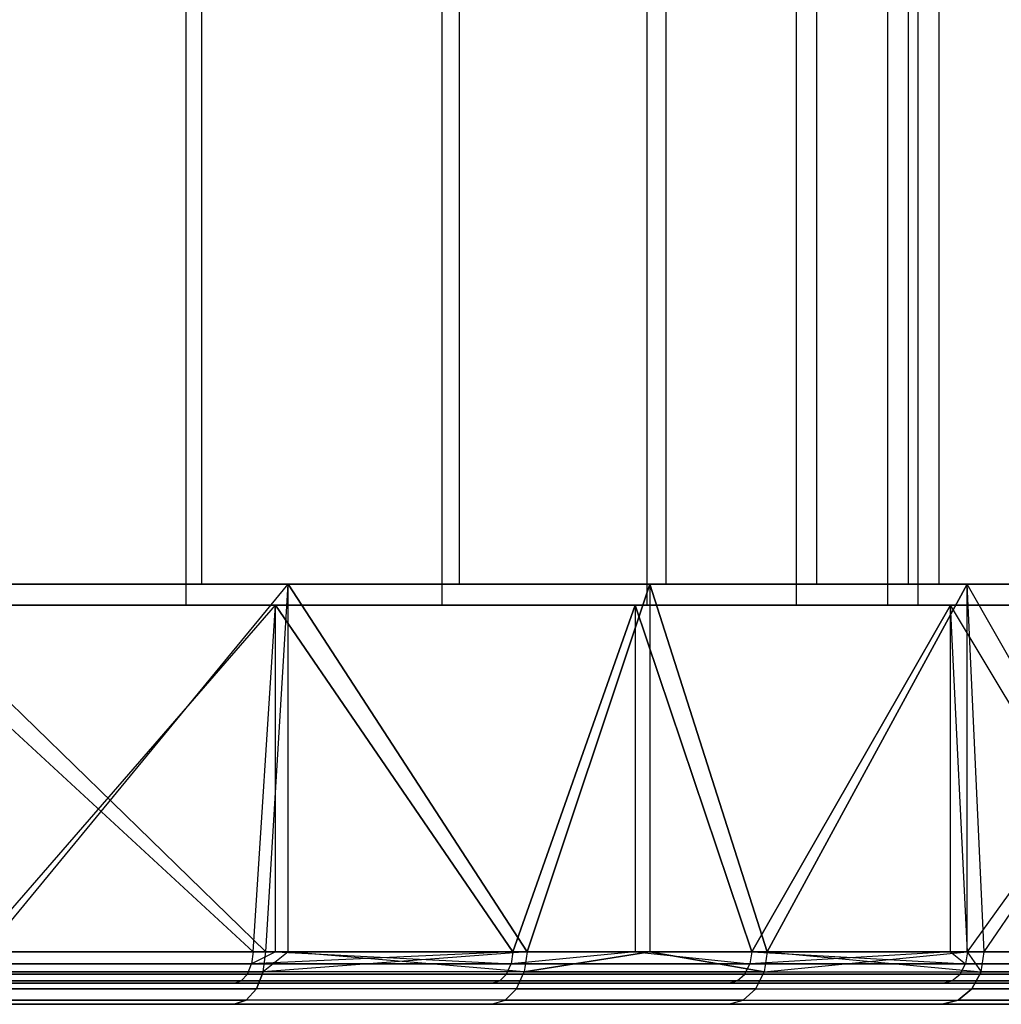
# Model space of a CAD drawing. Extents: x 0.01 to 2.77, y 0 to 2.95.
# Tile 10 of 15: x 2.13 to 2.5, y 0 to 0.37. Entities that reach past the tile are written whole.
import ezdxf

# ---------------------------------------------------------------- set-up
doc = ezdxf.new("R2010")
doc.units = 0
doc.header["$MEASUREMENT"] = 0
doc.layers.get('0').update_dxf_attribs({"color": 13, "linetype": 'CONTINUOUS'})

# ---------------------------------------------------------------- blocks, each defined once
blk = doc.blocks.new('ABBY-LED-11528_STL')
at = {"color": 0}
for p, q in [((2.19808, 2.95433, 0.66924), (2.19808, 0.15906, 0.66924)), ((2.19808, 2.95433, 0.66924), (2.19808, 0.15906, 0.66924)), ((2.19808, 2.95433, 2.11422), (2.19808, 0.15906, 2.11422)), ((2.19808, 2.95433, 2.11422), (2.19808, 0.15906, 2.11422)), ((2.29468, 2.95433, 0.79435), (2.29468, 0.15906, 0.79435)), ((2.29468, 2.95433, 0.79435), (2.29468, 0.15906, 0.79435)), ((2.29468, 2.95433, 1.98912), (2.29468, 0.15906, 1.98912)), ((2.29468, 2.95433, 1.98912), (2.29468, 0.15906, 1.98912)), ((2.37204, 2.95433, 0.93218), (2.37204, 0.15906, 0.93218)), ((2.37204, 2.95433, 0.93218), (2.37204, 0.15906, 0.93218)), ((2.37204, 2.95433, 1.85128), (2.37204, 0.15906, 1.85128)), ((2.37204, 2.95433, 1.85128), (2.37204, 0.15906, 1.85128)), ((2.4285, 2.95433, 1.07981), (2.4285, 0.15906, 1.07981)), ((2.4285, 2.95433, 1.07981), (2.4285, 0.15906, 1.07981)), ((2.4285, 2.95433, 1.70365), (2.4285, 0.15906, 1.70365)), ((2.4285, 2.95433, 1.70365), (2.4285, 0.15906, 1.70365)), ((2.46287, 2.95433, 1.23409), (2.46287, 0.15906, 1.23409)), ((2.46287, 2.95433, 1.23409), (2.46287, 0.15906, 1.23409)), ((2.46287, 2.95433, 1.54937), (2.46287, 0.15906, 1.54937)), ((2.46287, 2.95433, 1.54937), (2.46287, 0.15906, 1.54937)), ((2.47441, 2.95433, 1.39173), (2.47441, 0.15906, 1.39173)), ((2.47441, 2.95433, 1.39173), (2.47441, 0.15906, 1.39173)), ((2.19222, 2.93465, 2.10897), (2.19222, 0.15118, 2.10897)), ((2.19222, 2.93465, 2.10897), (2.19222, 0.15118, 2.10897)), ((2.19222, 2.93465, 0.6745), (2.19222, 0.15118, 0.6745)), ((2.19222, 2.93465, 0.6745), (2.19222, 0.15118, 0.6745)), ((2.28812, 2.93465, 1.98477), (2.28812, 0.15118, 1.98477)), ((2.28812, 2.93465, 1.98477), (2.28812, 0.15118, 1.98477)), ((2.28812, 2.93465, 0.79869), (2.28812, 0.15118, 0.79869)), ((2.28812, 2.93465, 0.79869), (2.28812, 0.15118, 0.79869)), ((2.36491, 2.93465, 1.84794), (2.36491, 0.15118, 1.84794)), ((2.36491, 2.93465, 1.84794), (2.36491, 0.15118, 1.84794)), ((2.36491, 2.93465, 0.93552), (2.36491, 0.15118, 0.93552)), ((2.36491, 2.93465, 0.93552), (2.36491, 0.15118, 0.93552)), ((2.42096, 2.93465, 1.70138), (2.42096, 0.15118, 1.70138)), ((2.42096, 2.93465, 1.70138), (2.42096, 0.15118, 1.70138)), ((2.42096, 2.93465, 1.08208), (2.42096, 0.15118, 1.08208)), ((2.42096, 2.93465, 1.08208), (2.42096, 0.15118, 1.08208)), ((2.45508, 2.93465, 1.54822), (2.45508, 0.15118, 1.54822)), ((2.45508, 2.93465, 1.54822), (2.45508, 0.15118, 1.54822)), ((2.45508, 2.93465, 1.23524), (2.45508, 0.15118, 1.23524)), ((2.45508, 2.93465, 1.23524), (2.45508, 0.15118, 1.23524)), ((2.46654, 2.93465, 1.39173), (2.46654, 0.15118, 1.39173)), ((2.46654, 2.93465, 1.39173), (2.46654, 0.15118, 1.39173)), ((2.08071, 0.15906, 0.19839), (2.23058, 0.15906, 0.29853)), ((2.22213, 0.02126, 2.49136), (2.08071, 0.15906, 2.58507)), ((2.22213, 0.02126, 2.49136), (2.08071, 0.15906, 2.58507)), ((2.23058, 0.15906, 2.48494), (2.08071, 0.15906, 2.58507)), ((2.23058, 0.15906, 2.48494), (2.08071, 0.15906, 2.58507)), ((2.08071, 0.15906, 0.19839), (2.23058, 0.15906, 0.29853)), ((2.08429, 0.15906, 0.55954), (2.19808, 0.15906, 0.66924)), ((2.19808, 0.15906, 2.11422), (2.08429, 0.15906, 2.22393)), ((2.08429, 0.15906, 0.55954), (2.19808, 0.15906, 0.66924)), ((2.19808, 0.15906, 2.11422), (2.08429, 0.15906, 2.22393)), ((2.11713, 0.02126, 0.22017), (2.23058, 0.15906, 0.29853)), ((2.11713, 0.02126, 0.22017), (2.23058, 0.15906, 0.29853)), ((2.19808, 0.15906, 0.66924), (2.29468, 0.15906, 0.79435)), ((2.29468, 0.15906, 1.98912), (2.19808, 0.15906, 2.11422)), ((2.19808, 0.15906, 0.66924), (2.29468, 0.15906, 0.79435)), ((2.29468, 0.15906, 1.98912), (2.19808, 0.15906, 2.11422)), ((2.22213, 0.02126, 0.2921), (2.23058, 0.15906, 0.29853)), ((2.22213, 0.02126, 0.2921), (2.23058, 0.15906, 0.29853)), ((2.22213, 0.02126, 2.49136), (2.23058, 0.15906, 2.48494)), ((2.22213, 0.02126, 2.49136), (2.23058, 0.15906, 2.48494)), ((2.23058, 0.02126, 0.29853), (2.23058, 0.15906, 0.29853)), ((2.23058, 0.15906, 0.29853), (2.32005, 0.02126, 0.37341)), ((2.23058, 0.15906, 0.29853), (2.32005, 0.02126, 0.37341)), ((2.23058, 0.15906, 0.29853), (2.36609, 0.15906, 0.41737)), ((2.23058, 0.02126, 0.29853), (2.23058, 0.15906, 0.29853)), ((2.23058, 0.02126, 2.48494), (2.23058, 0.15906, 2.48494)), ((2.23058, 0.02126, 2.48494), (2.23058, 0.15906, 2.48494)), ((2.32005, 0.02126, 2.41005), (2.23058, 0.15906, 2.48494)), ((2.32005, 0.02126, 2.41005), (2.23058, 0.15906, 2.48494)), ((2.36609, 0.15906, 2.36609), (2.23058, 0.15906, 2.48494)), ((2.36609, 0.15906, 2.36609), (2.23058, 0.15906, 2.48494)), ((2.23058, 0.15906, 0.29853), (2.36609, 0.15906, 0.41737)), ((2.29468, 0.15906, 0.79435), (2.37204, 0.15906, 0.93218)), ((2.37204, 0.15906, 1.85128), (2.29468, 0.15906, 1.98912)), ((2.29468, 0.15906, 0.79435), (2.37204, 0.15906, 0.93218)), ((2.37204, 0.15906, 1.85128), (2.29468, 0.15906, 1.98912)), ((2.36609, 0.15906, 0.41737), (2.32005, 0.02126, 0.37341)), ((2.36609, 0.15906, 0.41737), (2.32005, 0.02126, 0.37341)), ((2.32005, 0.02126, 2.41005), (2.36609, 0.15906, 2.36609)), ((2.32005, 0.02126, 2.41005), (2.36609, 0.15906, 2.36609)), ((2.41005, 0.02126, 0.46341), (2.36609, 0.15906, 0.41737)), ((2.36609, 0.15906, 0.41737), (2.48494, 0.15906, 0.55289)), ((2.36609, 0.15906, 0.41737), (2.36609, 0.02126, 0.41737)), ((2.36609, 0.15906, 0.41737), (2.36609, 0.02126, 0.41737)), ((2.41005, 0.02126, 0.46341), (2.36609, 0.15906, 0.41737)), ((2.48494, 0.15906, 2.23058), (2.36609, 0.15906, 2.36609)), ((2.36609, 0.15906, 2.36609), (2.41005, 0.02126, 2.32005)), ((2.36609, 0.15906, 2.36609), (2.41005, 0.02126, 2.32005)), ((2.36609, 0.15906, 2.36609), (2.36609, 0.02126, 2.36609)), ((2.36609, 0.15906, 2.36609), (2.36609, 0.02126, 2.36609)), ((2.48494, 0.15906, 2.23058), (2.36609, 0.15906, 2.36609)), ((2.36609, 0.15906, 0.41737), (2.48494, 0.15906, 0.55289)), ((2.37204, 0.15906, 0.93218), (2.4285, 0.15906, 1.07981)), ((2.4285, 0.15906, 1.70365), (2.37204, 0.15906, 1.85128)), ((2.37204, 0.15906, 0.93218), (2.4285, 0.15906, 1.07981)), ((2.4285, 0.15906, 1.70365), (2.37204, 0.15906, 1.85128)), ((2.41005, 0.02126, 0.46341), (2.48494, 0.15906, 0.55289)), ((2.41005, 0.02126, 0.46341), (2.48494, 0.15906, 0.55289)), ((2.48494, 0.15906, 2.23058), (2.41005, 0.02126, 2.32005)), ((2.48494, 0.15906, 2.23058), (2.41005, 0.02126, 2.32005)), ((2.4285, 0.15906, 1.07981), (2.46287, 0.15906, 1.23409)), ((2.46287, 0.15906, 1.54937), (2.4285, 0.15906, 1.70365)), ((2.4285, 0.15906, 1.07981), (2.46287, 0.15906, 1.23409)), ((2.46287, 0.15906, 1.54937), (2.4285, 0.15906, 1.70365)), ((2.46287, 0.15906, 1.23409), (2.47441, 0.15906, 1.39173)), ((2.47441, 0.15906, 1.39173), (2.46287, 0.15906, 1.54937)), ((2.46287, 0.15906, 1.23409), (2.47441, 0.15906, 1.39173)), ((2.47441, 0.15906, 1.39173), (2.46287, 0.15906, 1.54937)), ((2.49136, 0.02126, 0.56133), (2.48494, 0.15906, 0.55289)), ((2.48494, 0.15906, 0.55289), (2.58507, 0.15906, 0.70276)), ((2.48494, 0.02126, 0.55289), (2.48494, 0.15906, 0.55289)), ((2.49136, 0.02126, 0.56133), (2.48494, 0.15906, 0.55289)), ((2.48494, 0.02126, 0.55289), (2.48494, 0.15906, 0.55289)), ((2.48494, 0.02126, 2.23058), (2.48494, 0.15906, 2.23058)), ((2.49136, 0.02126, 2.22213), (2.48494, 0.15906, 2.23058)), ((2.48494, 0.02126, 2.23058), (2.48494, 0.15906, 2.23058)), ((2.49136, 0.02126, 2.22213), (2.48494, 0.15906, 2.23058)), ((2.56329, 0.02126, 2.11713), (2.48494, 0.15906, 2.23058)), ((2.56329, 0.02126, 2.11713), (2.48494, 0.15906, 2.23058)), ((2.58507, 0.15906, 2.08071), (2.48494, 0.15906, 2.23058)), ((2.58507, 0.15906, 2.08071), (2.48494, 0.15906, 2.23058)), ((2.48494, 0.15906, 0.55289), (2.58507, 0.15906, 0.70276)), ((2.49136, 0.02126, 0.56133), (2.58507, 0.15906, 0.70276)), ((2.49136, 0.02126, 0.56133), (2.58507, 0.15906, 0.70276)), ((2.07677, 0.15118, 2.57826), (2.22578, 0.15118, 2.47869)), ((2.21739, 0.02126, 0.29839), (2.07677, 0.15118, 0.20521)), ((2.21739, 0.02126, 0.29839), (2.07677, 0.15118, 0.20521)), ((2.22578, 0.15118, 0.30478), (2.07677, 0.15118, 0.20521)), ((2.22578, 0.15118, 0.30478), (2.07677, 0.15118, 0.20521)), ((2.07677, 0.15118, 2.57826), (2.22578, 0.15118, 2.47869)), ((2.07925, 0.15118, 2.21788), (2.19222, 0.15118, 2.10897)), ((2.19222, 0.15118, 0.6745), (2.07925, 0.15118, 0.56559)), ((2.07925, 0.15118, 2.21788), (2.19222, 0.15118, 2.10897)), ((2.19222, 0.15118, 0.6745), (2.07925, 0.15118, 0.56559)), ((2.11299, 0.02126, 2.5566), (2.22578, 0.15118, 2.47869)), ((2.11299, 0.02126, 2.5566), (2.22578, 0.15118, 2.47869)), ((2.19222, 0.15118, 2.10897), (2.28812, 0.15118, 1.98477)), ((2.28812, 0.15118, 0.79869), (2.19222, 0.15118, 0.6745)), ((2.19222, 0.15118, 2.10897), (2.28812, 0.15118, 1.98477)), ((2.28812, 0.15118, 0.79869), (2.19222, 0.15118, 0.6745)), ((2.21739, 0.02126, 2.48508), (2.22578, 0.15118, 2.47869)), ((2.21739, 0.02126, 2.48508), (2.22578, 0.15118, 2.47869)), ((2.21739, 0.02126, 0.29839), (2.22578, 0.15118, 0.30478)), ((2.21739, 0.02126, 0.29839), (2.22578, 0.15118, 0.30478)), ((2.22578, 0.02126, 2.47869), (2.22578, 0.15118, 2.47869)), ((2.22578, 0.15118, 2.47869), (2.31475, 0.02126, 2.40423)), ((2.22578, 0.15118, 2.47869), (2.31475, 0.02126, 2.40423)), ((2.22578, 0.15118, 2.47869), (2.36052, 0.15118, 2.36052)), ((2.22578, 0.02126, 2.47869), (2.22578, 0.15118, 2.47869)), ((2.22578, 0.02126, 0.30478), (2.22578, 0.15118, 0.30478)), ((2.22578, 0.02126, 0.30478), (2.22578, 0.15118, 0.30478)), ((2.31475, 0.02126, 0.37923), (2.22578, 0.15118, 0.30478)), ((2.31475, 0.02126, 0.37923), (2.22578, 0.15118, 0.30478)), ((2.36052, 0.15118, 0.42294), (2.22578, 0.15118, 0.30478)), ((2.36052, 0.15118, 0.42294), (2.22578, 0.15118, 0.30478)), ((2.22578, 0.15118, 2.47869), (2.36052, 0.15118, 2.36052)), ((2.28812, 0.15118, 1.98477), (2.36491, 0.15118, 1.84794)), ((2.36491, 0.15118, 0.93552), (2.28812, 0.15118, 0.79869)), ((2.28812, 0.15118, 1.98477), (2.36491, 0.15118, 1.84794)), ((2.36491, 0.15118, 0.93552), (2.28812, 0.15118, 0.79869)), ((2.36052, 0.15118, 2.36052), (2.31475, 0.02126, 2.40423)), ((2.36052, 0.15118, 2.36052), (2.31475, 0.02126, 2.40423)), ((2.31475, 0.02126, 0.37923), (2.36052, 0.15118, 0.42294)), ((2.31475, 0.02126, 0.37923), (2.36052, 0.15118, 0.42294)), ((2.40423, 0.02126, 2.31475), (2.36052, 0.15118, 2.36052)), ((2.36052, 0.15118, 2.36052), (2.47869, 0.15118, 2.22578)), ((2.36052, 0.15118, 2.36052), (2.36052, 0.02126, 2.36052)), ((2.36052, 0.15118, 2.36052), (2.36052, 0.02126, 2.36052)), ((2.40423, 0.02126, 2.31475), (2.36052, 0.15118, 2.36052)), ((2.47869, 0.15118, 0.55768), (2.36052, 0.15118, 0.42294)), ((2.36052, 0.15118, 0.42294), (2.40423, 0.02126, 0.46872)), ((2.36052, 0.15118, 0.42294), (2.40423, 0.02126, 0.46872)), ((2.36052, 0.15118, 0.42294), (2.36052, 0.02126, 0.42294)), ((2.36052, 0.15118, 0.42294), (2.36052, 0.02126, 0.42294)), ((2.47869, 0.15118, 0.55768), (2.36052, 0.15118, 0.42294)), ((2.36052, 0.15118, 2.36052), (2.47869, 0.15118, 2.22578)), ((2.36491, 0.15118, 1.84794), (2.42096, 0.15118, 1.70138)), ((2.42096, 0.15118, 1.08208), (2.36491, 0.15118, 0.93552)), ((2.36491, 0.15118, 1.84794), (2.42096, 0.15118, 1.70138)), ((2.42096, 0.15118, 1.08208), (2.36491, 0.15118, 0.93552)), ((2.40423, 0.02126, 2.31475), (2.47869, 0.15118, 2.22578)), ((2.40423, 0.02126, 2.31475), (2.47869, 0.15118, 2.22578)), ((2.47869, 0.15118, 0.55768), (2.40423, 0.02126, 0.46872)), ((2.47869, 0.15118, 0.55768), (2.40423, 0.02126, 0.46872)), ((2.42096, 0.15118, 1.70138), (2.45508, 0.15118, 1.54822)), ((2.45508, 0.15118, 1.23524), (2.42096, 0.15118, 1.08208)), ((2.42096, 0.15118, 1.70138), (2.45508, 0.15118, 1.54822)), ((2.45508, 0.15118, 1.23524), (2.42096, 0.15118, 1.08208)), ((2.45508, 0.15118, 1.54822), (2.46654, 0.15118, 1.39173)), ((2.46654, 0.15118, 1.39173), (2.45508, 0.15118, 1.23524)), ((2.45508, 0.15118, 1.54822), (2.46654, 0.15118, 1.39173)), ((2.46654, 0.15118, 1.39173), (2.45508, 0.15118, 1.23524)), ((2.48508, 0.02126, 2.21739), (2.47869, 0.15118, 2.22578)), ((2.47869, 0.15118, 2.22578), (2.57826, 0.15118, 2.07677)), ((2.47869, 0.02126, 2.22578), (2.47869, 0.15118, 2.22578)), ((2.48508, 0.02126, 2.21739), (2.47869, 0.15118, 2.22578)), ((2.47869, 0.02126, 2.22578), (2.47869, 0.15118, 2.22578)), ((2.47869, 0.02126, 0.55768), (2.47869, 0.15118, 0.55768)), ((2.48508, 0.02126, 0.56608), (2.47869, 0.15118, 0.55768)), ((2.47869, 0.02126, 0.55768), (2.47869, 0.15118, 0.55768)), ((2.48508, 0.02126, 0.56608), (2.47869, 0.15118, 0.55768)), ((2.5566, 0.02126, 0.67048), (2.47869, 0.15118, 0.55768)), ((2.5566, 0.02126, 0.67048), (2.47869, 0.15118, 0.55768)), ((2.57826, 0.15118, 0.70669), (2.47869, 0.15118, 0.55768)), ((2.57826, 0.15118, 0.70669), (2.47869, 0.15118, 0.55768)), ((2.47869, 0.15118, 2.22578), (2.57826, 0.15118, 2.07677)), ((2.48508, 0.02126, 2.21739), (2.57826, 0.15118, 2.07677)), ((2.48508, 0.02126, 2.21739), (2.57826, 0.15118, 2.07677)), ((2.21739, 0.02126, 0.29839), (2.11299, 0.02126, 0.22687)), ((2.11299, 0.02126, 2.5566), (2.21739, 0.02126, 2.48508)), ((2.11299, 0.02126, 2.5566), (2.21739, 0.02126, 2.48508)), ((2.21739, 0.02126, 0.29839), (2.11299, 0.02126, 0.22687)), ((2.22213, 0.02126, 0.2921), (2.11713, 0.02126, 0.22017)), ((2.11713, 0.02126, 2.56329), (2.22213, 0.02126, 2.49136)), ((2.22213, 0.02126, 0.2921), (2.11713, 0.02126, 0.22017)), ((2.11713, 0.02126, 2.56329), (2.22213, 0.02126, 2.49136)), ((2.31475, 0.02126, 0.37923), (2.21685, 0.01674, 0.2991)), ((2.22578, 0.02126, 0.30478), (2.21685, 0.01674, 0.2991)), ((2.31475, 0.02126, 0.37923), (2.21685, 0.01674, 0.2991)), ((2.22578, 0.02126, 0.30478), (2.21685, 0.01674, 0.2991)), ((2.21739, 0.02126, 0.29839), (2.21685, 0.01674, 0.2991)), ((2.21739, 0.02126, 0.29839), (2.21685, 0.01674, 0.2991)), ((2.21739, 0.02126, 2.48508), (2.21685, 0.01674, 2.48436)), ((2.21739, 0.02126, 2.48508), (2.21685, 0.01674, 2.48436)), ((2.22578, 0.02126, 2.47869), (2.21685, 0.01674, 2.48436)), ((2.22578, 0.02126, 2.47869), (2.21685, 0.01674, 2.48436)), ((2.22578, 0.02126, 0.30478), (2.21739, 0.02126, 0.29839)), ((2.21739, 0.02126, 2.48508), (2.22578, 0.02126, 2.47869)), ((2.21739, 0.02126, 2.48508), (2.22578, 0.02126, 2.47869)), ((2.22578, 0.02126, 0.30478), (2.21739, 0.02126, 0.29839)), ((2.23058, 0.02126, 0.29853), (2.22123, 0.01373, 0.2933)), ((2.22123, 0.01373, 0.2933), (2.22213, 0.02126, 0.2921)), ((2.23058, 0.02126, 0.29853), (2.22123, 0.01373, 0.2933)), ((2.22123, 0.01373, 0.2933), (2.22213, 0.02126, 0.2921)), ((2.22123, 0.01373, 2.49017), (2.22213, 0.02126, 2.49136)), ((2.32005, 0.02126, 2.41005), (2.22123, 0.01373, 2.49017)), ((2.32005, 0.02126, 2.41005), (2.22123, 0.01373, 2.49017)), ((2.23058, 0.02126, 2.48494), (2.22123, 0.01373, 2.49017)), ((2.23058, 0.02126, 2.48494), (2.22123, 0.01373, 2.49017)), ((2.22123, 0.01373, 2.49017), (2.22213, 0.02126, 2.49136)), ((2.23058, 0.02126, 0.29853), (2.22213, 0.02126, 0.2921)), ((2.22213, 0.02126, 2.49136), (2.23058, 0.02126, 2.48494)), ((2.23058, 0.02126, 0.29853), (2.22213, 0.02126, 0.2921)), ((2.22213, 0.02126, 2.49136), (2.23058, 0.02126, 2.48494)), ((2.31475, 0.02126, 0.37923), (2.22578, 0.02126, 0.30478)), ((2.22578, 0.02126, 2.47869), (2.31414, 0.01674, 2.40357)), ((2.22578, 0.02126, 2.47869), (2.31475, 0.02126, 2.40423)), ((2.22578, 0.02126, 2.47869), (2.31414, 0.01674, 2.40357)), ((2.22578, 0.02126, 2.47869), (2.31475, 0.02126, 2.40423)), ((2.31475, 0.02126, 0.37923), (2.22578, 0.02126, 0.30478)), ((2.32005, 0.02126, 0.37341), (2.23058, 0.02126, 0.29853)), ((2.23058, 0.02126, 2.48494), (2.32005, 0.02126, 2.41005)), ((2.32005, 0.02126, 0.37341), (2.23058, 0.02126, 0.29853)), ((2.31904, 0.01373, 0.37452), (2.23058, 0.02126, 0.29853)), ((2.31904, 0.01373, 0.37452), (2.23058, 0.02126, 0.29853)), ((2.23058, 0.02126, 2.48494), (2.32005, 0.02126, 2.41005)), ((2.36052, 0.02126, 0.42294), (2.31414, 0.01674, 0.3799)), ((2.36052, 0.02126, 0.42294), (2.31414, 0.01674, 0.3799)), ((2.31475, 0.02126, 0.37923), (2.31414, 0.01674, 0.3799)), ((2.31475, 0.02126, 0.37923), (2.31414, 0.01674, 0.3799)), ((2.31475, 0.02126, 2.40423), (2.31414, 0.01674, 2.40357)), ((2.31475, 0.02126, 2.40423), (2.31414, 0.01674, 2.40357)), ((2.36052, 0.02126, 2.36052), (2.31414, 0.01674, 2.40357)), ((2.36052, 0.02126, 2.36052), (2.31414, 0.01674, 2.40357)), ((2.36052, 0.02126, 0.42294), (2.31475, 0.02126, 0.37923)), ((2.31475, 0.02126, 2.40423), (2.36052, 0.02126, 2.36052)), ((2.31475, 0.02126, 2.40423), (2.36052, 0.02126, 2.36052)), ((2.36052, 0.02126, 0.42294), (2.31475, 0.02126, 0.37923)), ((2.32005, 0.02126, 2.41005), (2.31904, 0.01373, 2.40894)), ((2.31904, 0.01373, 2.40894), (2.36609, 0.02126, 2.36609)), ((2.32005, 0.02126, 0.37341), (2.31904, 0.01373, 0.37452)), ((2.36609, 0.02126, 0.41737), (2.31904, 0.01373, 0.37452)), ((2.32005, 0.02126, 0.37341), (2.31904, 0.01373, 0.37452)), ((2.36609, 0.02126, 0.41737), (2.31904, 0.01373, 0.37452)), ((2.32005, 0.02126, 2.41005), (2.31904, 0.01373, 2.40894)), ((2.31904, 0.01373, 2.40894), (2.36609, 0.02126, 2.36609)), ((2.36609, 0.02126, 0.41737), (2.32005, 0.02126, 0.37341)), ((2.32005, 0.02126, 2.41005), (2.36609, 0.02126, 2.36609)), ((2.32005, 0.02126, 2.41005), (2.36609, 0.02126, 2.36609)), ((2.36609, 0.02126, 0.41737), (2.32005, 0.02126, 0.37341)), ((2.40423, 0.02126, 0.46872), (2.36052, 0.02126, 0.42294)), ((2.36052, 0.02126, 0.42294), (2.40357, 0.01674, 0.46932)), ((2.36052, 0.02126, 0.42294), (2.40357, 0.01674, 0.46932)), ((2.36052, 0.02126, 2.36052), (2.40357, 0.01674, 2.31414)), ((2.36052, 0.02126, 2.36052), (2.40357, 0.01674, 2.31414)), ((2.36052, 0.02126, 2.36052), (2.40423, 0.02126, 2.31475)), ((2.36052, 0.02126, 2.36052), (2.40423, 0.02126, 2.31475)), ((2.40423, 0.02126, 0.46872), (2.36052, 0.02126, 0.42294)), ((2.41005, 0.02126, 0.46341), (2.36609, 0.02126, 0.41737)), ((2.36609, 0.02126, 2.36609), (2.41005, 0.02126, 2.32005)), ((2.41005, 0.02126, 0.46341), (2.36609, 0.02126, 0.41737)), ((2.40894, 0.01373, 0.46442), (2.36609, 0.02126, 0.41737)), ((2.40894, 0.01373, 0.46442), (2.36609, 0.02126, 0.41737)), ((2.36609, 0.02126, 2.36609), (2.41005, 0.02126, 2.32005)), ((2.36609, 0.02126, 2.36609), (2.40894, 0.01373, 2.31904)), ((2.36609, 0.02126, 2.36609), (2.40894, 0.01373, 2.31904)), ((2.47869, 0.02126, 0.55768), (2.40357, 0.01674, 0.46932)), ((2.40423, 0.02126, 0.46872), (2.40357, 0.01674, 0.46932)), ((2.47869, 0.02126, 0.55768), (2.40357, 0.01674, 0.46932)), ((2.40423, 0.02126, 0.46872), (2.40357, 0.01674, 0.46932)), ((2.40423, 0.02126, 2.31475), (2.40357, 0.01674, 2.31414)), ((2.40423, 0.02126, 2.31475), (2.40357, 0.01674, 2.31414)), ((2.47869, 0.02126, 0.55768), (2.40423, 0.02126, 0.46872)), ((2.40423, 0.02126, 2.31475), (2.48436, 0.01674, 2.21685)), ((2.40423, 0.02126, 2.31475), (2.47869, 0.02126, 2.22578)), ((2.40423, 0.02126, 2.31475), (2.48436, 0.01674, 2.21685)), ((2.40423, 0.02126, 2.31475), (2.47869, 0.02126, 2.22578)), ((2.47869, 0.02126, 0.55768), (2.40423, 0.02126, 0.46872)), ((2.41005, 0.02126, 2.32005), (2.40894, 0.01373, 2.31904)), ((2.40894, 0.01373, 2.31904), (2.48494, 0.02126, 2.23058)), ((2.41005, 0.02126, 0.46341), (2.40894, 0.01373, 0.46442)), ((2.41005, 0.02126, 0.46341), (2.40894, 0.01373, 0.46442)), ((2.41005, 0.02126, 2.32005), (2.40894, 0.01373, 2.31904)), ((2.40894, 0.01373, 2.31904), (2.48494, 0.02126, 2.23058)), ((2.48494, 0.02126, 0.55289), (2.41005, 0.02126, 0.46341)), ((2.41005, 0.02126, 2.32005), (2.48494, 0.02126, 2.23058)), ((2.41005, 0.02126, 2.32005), (2.48494, 0.02126, 2.23058)), ((2.41005, 0.02126, 0.46341), (2.49017, 0.01373, 0.56223)), ((2.41005, 0.02126, 0.46341), (2.49017, 0.01373, 0.56223)), ((2.48494, 0.02126, 0.55289), (2.41005, 0.02126, 0.46341)), ((2.48508, 0.02126, 0.56608), (2.47869, 0.02126, 0.55768)), ((2.47869, 0.02126, 0.55768), (2.48436, 0.01674, 0.56662)), ((2.47869, 0.02126, 0.55768), (2.48436, 0.01674, 0.56662)), ((2.47869, 0.02126, 2.22578), (2.48436, 0.01674, 2.21685)), ((2.47869, 0.02126, 2.22578), (2.48436, 0.01674, 2.21685)), ((2.47869, 0.02126, 2.22578), (2.48508, 0.02126, 2.21739)), ((2.47869, 0.02126, 2.22578), (2.48508, 0.02126, 2.21739)), ((2.48508, 0.02126, 0.56608), (2.47869, 0.02126, 0.55768)), ((2.48508, 0.02126, 0.56608), (2.48436, 0.01674, 0.56662)), ((2.48508, 0.02126, 0.56608), (2.48436, 0.01674, 0.56662)), ((2.48508, 0.02126, 2.21739), (2.48436, 0.01674, 2.21685)), ((2.48508, 0.02126, 2.21739), (2.48436, 0.01674, 2.21685)), ((2.49136, 0.02126, 0.56133), (2.48494, 0.02126, 0.55289)), ((2.48494, 0.02126, 2.23058), (2.49136, 0.02126, 2.22213)), ((2.48494, 0.02126, 0.55289), (2.49017, 0.01373, 0.56223)), ((2.48494, 0.02126, 0.55289), (2.49017, 0.01373, 0.56223)), ((2.49136, 0.02126, 0.56133), (2.48494, 0.02126, 0.55289)), ((2.48494, 0.02126, 2.23058), (2.49136, 0.02126, 2.22213)), ((2.48494, 0.02126, 2.23058), (2.49017, 0.01373, 2.22123)), ((2.48494, 0.02126, 2.23058), (2.49017, 0.01373, 2.22123)), ((2.5566, 0.02126, 0.67048), (2.48508, 0.02126, 0.56608)), ((2.48508, 0.02126, 2.21739), (2.5566, 0.02126, 2.11299)), ((2.48508, 0.02126, 2.21739), (2.5566, 0.02126, 2.11299)), ((2.5566, 0.02126, 0.67048), (2.48508, 0.02126, 0.56608)), ((2.49017, 0.01373, 0.56223), (2.49136, 0.02126, 0.56133)), ((2.49017, 0.01373, 0.56223), (2.49136, 0.02126, 0.56133)), ((2.49017, 0.01373, 2.22123), (2.49136, 0.02126, 2.22213)), ((2.49017, 0.01373, 2.22123), (2.49136, 0.02126, 2.22213)), ((2.56329, 0.02126, 0.66633), (2.49136, 0.02126, 0.56133)), ((2.49136, 0.02126, 2.22213), (2.56329, 0.02126, 2.11713)), ((2.56329, 0.02126, 0.66633), (2.49136, 0.02126, 0.56133)), ((2.49136, 0.02126, 2.22213), (2.56329, 0.02126, 2.11713)), ((2.11251, 0.01674, 0.22763), (2.21685, 0.01674, 0.2991)), ((2.21685, 0.01674, 2.48436), (2.11251, 0.01674, 2.55583)), ((2.21685, 0.01674, 2.48436), (2.11251, 0.01674, 2.55583)), ((2.11251, 0.01674, 0.22763), (2.21685, 0.01674, 0.2991)), ((2.2153, 0.01291, 2.48232), (2.21685, 0.01674, 2.48436)), ((2.2153, 0.01291, 2.48232), (2.21685, 0.01674, 2.48436)), ((2.2153, 0.01291, 0.30115), (2.21685, 0.01674, 0.2991)), ((2.2153, 0.01291, 0.30115), (2.21685, 0.01674, 0.2991)), ((2.21685, 0.01674, 0.2991), (2.31414, 0.01674, 0.3799)), ((2.31414, 0.01674, 2.40357), (2.21685, 0.01674, 2.48436)), ((2.31414, 0.01674, 2.40357), (2.21685, 0.01674, 2.48436)), ((2.21685, 0.01674, 0.2991), (2.31414, 0.01674, 0.3799)), ((2.31242, 0.01291, 2.40168), (2.31414, 0.01674, 2.40357)), ((2.31242, 0.01291, 2.40168), (2.31414, 0.01674, 2.40357)), ((2.31242, 0.01291, 0.38179), (2.31414, 0.01674, 0.3799)), ((2.31242, 0.01291, 0.38179), (2.31414, 0.01674, 0.3799)), ((2.31414, 0.01674, 0.3799), (2.40357, 0.01674, 0.46932)), ((2.40357, 0.01674, 2.31414), (2.31414, 0.01674, 2.40357)), ((2.40357, 0.01674, 2.31414), (2.31414, 0.01674, 2.40357)), ((2.31414, 0.01674, 0.3799), (2.40357, 0.01674, 0.46932)), ((2.40168, 0.01291, 2.31242), (2.40357, 0.01674, 2.31414)), ((2.40168, 0.01291, 2.31242), (2.40357, 0.01674, 2.31414)), ((2.40168, 0.01291, 0.47105), (2.40357, 0.01674, 0.46932)), ((2.40168, 0.01291, 0.47105), (2.40357, 0.01674, 0.46932)), ((2.40357, 0.01674, 0.46932), (2.48436, 0.01674, 0.56662)), ((2.48436, 0.01674, 2.21685), (2.40357, 0.01674, 2.31414)), ((2.48436, 0.01674, 2.21685), (2.40357, 0.01674, 2.31414)), ((2.40357, 0.01674, 0.46932), (2.48436, 0.01674, 0.56662)), ((2.48232, 0.01291, 2.2153), (2.48436, 0.01674, 2.21685)), ((2.48232, 0.01291, 2.2153), (2.48436, 0.01674, 2.21685)), ((2.48232, 0.01291, 0.56816), (2.48436, 0.01674, 0.56662)), ((2.48232, 0.01291, 0.56816), (2.48436, 0.01674, 0.56662)), ((2.48436, 0.01674, 0.56662), (2.55583, 0.01674, 0.67095)), ((2.55583, 0.01674, 2.11251), (2.48436, 0.01674, 2.21685)), ((2.55583, 0.01674, 2.11251), (2.48436, 0.01674, 2.21685)), ((2.48436, 0.01674, 0.56662), (2.55583, 0.01674, 0.67095)), ((2.2153, 0.01291, 2.48232), (2.11116, 0.01291, 2.55366)), ((2.11116, 0.01291, 0.22981), (2.2153, 0.01291, 0.30115)), ((2.2153, 0.01291, 2.48232), (2.11116, 0.01291, 2.55366)), ((2.11116, 0.01291, 0.22981), (2.2153, 0.01291, 0.30115)), ((2.11634, 0.01373, 0.22145), (2.22123, 0.01373, 0.2933)), ((2.11634, 0.01373, 0.22145), (2.22123, 0.01373, 0.2933)), ((2.22123, 0.01373, 2.49017), (2.11634, 0.01373, 2.56202)), ((2.22123, 0.01373, 2.49017), (2.11634, 0.01373, 2.56202)), ((2.213, 0.01035, 2.47926), (2.2153, 0.01291, 2.48232)), ((2.213, 0.01035, 2.47926), (2.2153, 0.01291, 2.48232)), ((2.213, 0.01035, 0.3042), (2.2153, 0.01291, 0.30115)), ((2.213, 0.01035, 0.3042), (2.2153, 0.01291, 0.30115)), ((2.31242, 0.01291, 2.40168), (2.2153, 0.01291, 2.48232)), ((2.2153, 0.01291, 0.30115), (2.31242, 0.01291, 0.38179)), ((2.31242, 0.01291, 2.40168), (2.2153, 0.01291, 2.48232)), ((2.2153, 0.01291, 0.30115), (2.31242, 0.01291, 0.38179)), ((2.22123, 0.01373, 2.49017), (2.21866, 0.00734, 2.48676)), ((2.21866, 0.00734, 0.2967), (2.22123, 0.01373, 0.2933)), ((2.21866, 0.00734, 0.2967), (2.22123, 0.01373, 0.2933)), ((2.22123, 0.01373, 2.49017), (2.21866, 0.00734, 2.48676)), ((2.31904, 0.01373, 2.40894), (2.22123, 0.01373, 2.49017)), ((2.31904, 0.01373, 0.37452), (2.22123, 0.01373, 0.2933)), ((2.31904, 0.01373, 0.37452), (2.22123, 0.01373, 0.2933)), ((2.31904, 0.01373, 2.40894), (2.22123, 0.01373, 2.49017)), ((2.30984, 0.01035, 2.39884), (2.31242, 0.01291, 2.40168)), ((2.30984, 0.01035, 2.39884), (2.31242, 0.01291, 2.40168)), ((2.30984, 0.01035, 0.38462), (2.31242, 0.01291, 0.38179)), ((2.30984, 0.01035, 0.38462), (2.31242, 0.01291, 0.38179)), ((2.40168, 0.01291, 2.31242), (2.31242, 0.01291, 2.40168)), ((2.31242, 0.01291, 0.38179), (2.40168, 0.01291, 0.47105)), ((2.40168, 0.01291, 2.31242), (2.31242, 0.01291, 2.40168)), ((2.31242, 0.01291, 0.38179), (2.40168, 0.01291, 0.47105)), ((2.31617, 0.00734, 2.40579), (2.31904, 0.01373, 2.40894)), ((2.31617, 0.00734, 0.37767), (2.31904, 0.01373, 0.37452)), ((2.31617, 0.00734, 0.37767), (2.31904, 0.01373, 0.37452)), ((2.31617, 0.00734, 2.40579), (2.31904, 0.01373, 2.40894)), ((2.40894, 0.01373, 0.46442), (2.31904, 0.01373, 0.37452)), ((2.40894, 0.01373, 0.46442), (2.31904, 0.01373, 0.37452)), ((2.31904, 0.01373, 2.40894), (2.40894, 0.01373, 2.31904)), ((2.31904, 0.01373, 2.40894), (2.40894, 0.01373, 2.31904)), ((2.39884, 0.01035, 2.30984), (2.40168, 0.01291, 2.31242)), ((2.39884, 0.01035, 2.30984), (2.40168, 0.01291, 2.31242)), ((2.39884, 0.01035, 0.47363), (2.40168, 0.01291, 0.47105)), ((2.39884, 0.01035, 0.47363), (2.40168, 0.01291, 0.47105)), ((2.48232, 0.01291, 2.2153), (2.40168, 0.01291, 2.31242)), ((2.40168, 0.01291, 0.47105), (2.48232, 0.01291, 0.56816)), ((2.48232, 0.01291, 2.2153), (2.40168, 0.01291, 2.31242)), ((2.40168, 0.01291, 0.47105), (2.48232, 0.01291, 0.56816)), ((2.40579, 0.00734, 0.4673), (2.40894, 0.01373, 0.46442)), ((2.40579, 0.00734, 0.4673), (2.40894, 0.01373, 0.46442)), ((2.40579, 0.00734, 2.31617), (2.40894, 0.01373, 2.31904)), ((2.40579, 0.00734, 2.31617), (2.40894, 0.01373, 2.31904)), ((2.40894, 0.01373, 0.46442), (2.49017, 0.01373, 0.56223)), ((2.40894, 0.01373, 0.46442), (2.49017, 0.01373, 0.56223)), ((2.40894, 0.01373, 2.31904), (2.49017, 0.01373, 2.22123)), ((2.40894, 0.01373, 2.31904), (2.49017, 0.01373, 2.22123)), ((2.47926, 0.01035, 2.213), (2.48232, 0.01291, 2.2153)), ((2.47926, 0.01035, 2.213), (2.48232, 0.01291, 2.2153)), ((2.47926, 0.01035, 0.57047), (2.48232, 0.01291, 0.56816)), ((2.47926, 0.01035, 0.57047), (2.48232, 0.01291, 0.56816)), ((2.55366, 0.01291, 2.11116), (2.48232, 0.01291, 2.2153)), ((2.48232, 0.01291, 0.56816), (2.55366, 0.01291, 0.6723)), ((2.55366, 0.01291, 2.11116), (2.48232, 0.01291, 2.2153)), ((2.48232, 0.01291, 0.56816), (2.55366, 0.01291, 0.6723)), ((2.49017, 0.01373, 0.56223), (2.48676, 0.00734, 0.5648)), ((2.49017, 0.01373, 0.56223), (2.48676, 0.00734, 0.5648)), ((2.48676, 0.00734, 2.21866), (2.49017, 0.01373, 2.22123)), ((2.48676, 0.00734, 2.21866), (2.49017, 0.01373, 2.22123)), ((2.49017, 0.01373, 0.56223), (2.56202, 0.01373, 0.66712)), ((2.49017, 0.01373, 0.56223), (2.56202, 0.01373, 0.66712)), ((2.56202, 0.01373, 2.11634), (2.49017, 0.01373, 2.22123)), ((2.56202, 0.01373, 2.11634), (2.49017, 0.01373, 2.22123)), ((2.10677, 0.00945, 2.54655), (2.21027, 0.00945, 2.47565)), ((2.21027, 0.00945, 0.30781), (2.10677, 0.00945, 0.23691)), ((2.10677, 0.00945, 2.54655), (2.21027, 0.00945, 2.47565)), ((2.21027, 0.00945, 0.30781), (2.10677, 0.00945, 0.23691)), ((2.213, 0.01035, 2.47926), (2.10915, 0.01035, 2.5504)), ((2.10915, 0.01035, 0.23307), (2.213, 0.01035, 0.3042)), ((2.213, 0.01035, 2.47926), (2.10915, 0.01035, 2.5504)), ((2.10915, 0.01035, 0.23307), (2.213, 0.01035, 0.3042)), ((2.21027, 0.00945, 2.47565), (2.213, 0.01035, 2.47926)), ((2.21027, 0.00945, 2.47565), (2.213, 0.01035, 2.47926)), ((2.21027, 0.00945, 0.30781), (2.213, 0.01035, 0.3042)), ((2.21027, 0.00945, 0.30781), (2.213, 0.01035, 0.3042)), ((2.21027, 0.00945, 2.47565), (2.30679, 0.00945, 2.3955)), ((2.30679, 0.00945, 0.38796), (2.21027, 0.00945, 0.30781)), ((2.21027, 0.00945, 2.47565), (2.30679, 0.00945, 2.3955)), ((2.30679, 0.00945, 0.38796), (2.21027, 0.00945, 0.30781)), ((2.30984, 0.01035, 2.39884), (2.213, 0.01035, 2.47926)), ((2.213, 0.01035, 0.3042), (2.30984, 0.01035, 0.38462)), ((2.30984, 0.01035, 2.39884), (2.213, 0.01035, 2.47926)), ((2.213, 0.01035, 0.3042), (2.30984, 0.01035, 0.38462)), ((2.30679, 0.00945, 2.3955), (2.30984, 0.01035, 2.39884)), ((2.30679, 0.00945, 2.3955), (2.30984, 0.01035, 2.39884)), ((2.30679, 0.00945, 0.38796), (2.30984, 0.01035, 0.38462)), ((2.30679, 0.00945, 0.38796), (2.30984, 0.01035, 0.38462)), ((2.30679, 0.00945, 2.3955), (2.3955, 0.00945, 2.30679)), ((2.3955, 0.00945, 0.47667), (2.30679, 0.00945, 0.38796)), ((2.30679, 0.00945, 2.3955), (2.3955, 0.00945, 2.30679)), ((2.3955, 0.00945, 0.47667), (2.30679, 0.00945, 0.38796)), ((2.39884, 0.01035, 2.30984), (2.30984, 0.01035, 2.39884)), ((2.30984, 0.01035, 0.38462), (2.39884, 0.01035, 0.47363)), ((2.39884, 0.01035, 2.30984), (2.30984, 0.01035, 2.39884)), ((2.30984, 0.01035, 0.38462), (2.39884, 0.01035, 0.47363)), ((2.3955, 0.00945, 2.30679), (2.39884, 0.01035, 2.30984)), ((2.3955, 0.00945, 2.30679), (2.39884, 0.01035, 2.30984)), ((2.3955, 0.00945, 0.47667), (2.39884, 0.01035, 0.47363)), ((2.3955, 0.00945, 0.47667), (2.39884, 0.01035, 0.47363)), ((2.3955, 0.00945, 2.30679), (2.47565, 0.00945, 2.21027)), ((2.47565, 0.00945, 0.57319), (2.3955, 0.00945, 0.47667)), ((2.3955, 0.00945, 2.30679), (2.47565, 0.00945, 2.21027)), ((2.47565, 0.00945, 0.57319), (2.3955, 0.00945, 0.47667)), ((2.47926, 0.01035, 2.213), (2.39884, 0.01035, 2.30984)), ((2.39884, 0.01035, 0.47363), (2.47926, 0.01035, 0.57047)), ((2.47926, 0.01035, 2.213), (2.39884, 0.01035, 2.30984)), ((2.39884, 0.01035, 0.47363), (2.47926, 0.01035, 0.57047)), ((2.47565, 0.00945, 2.21027), (2.47926, 0.01035, 2.213)), ((2.47565, 0.00945, 2.21027), (2.47926, 0.01035, 2.213)), ((2.47565, 0.00945, 0.57319), (2.47926, 0.01035, 0.57047)), ((2.47565, 0.00945, 0.57319), (2.47926, 0.01035, 0.57047)), ((2.47565, 0.00945, 2.21027), (2.54655, 0.00945, 2.10677)), ((2.54655, 0.00945, 0.6767), (2.47565, 0.00945, 0.57319)), ((2.47565, 0.00945, 2.21027), (2.54655, 0.00945, 2.10677)), ((2.54655, 0.00945, 0.6767), (2.47565, 0.00945, 0.57319)), ((2.5504, 0.01035, 2.10915), (2.47926, 0.01035, 2.213)), ((2.47926, 0.01035, 0.57047), (2.5504, 0.01035, 0.67432)), ((2.5504, 0.01035, 2.10915), (2.47926, 0.01035, 2.213)), ((2.47926, 0.01035, 0.57047), (2.5504, 0.01035, 0.67432)), ((2.1141, 0.00734, 0.22508), (2.21866, 0.00734, 0.2967)), ((2.1141, 0.00734, 0.22508), (2.21866, 0.00734, 0.2967)), ((2.21866, 0.00734, 2.48676), (2.1141, 0.00734, 2.55839)), ((2.21866, 0.00734, 2.48676), (2.1141, 0.00734, 2.55839)), ((2.21866, 0.00734, 2.48676), (2.21481, 0.00307, 2.48166)), ((2.21481, 0.00307, 0.3018), (2.21866, 0.00734, 0.2967)), ((2.21481, 0.00307, 0.3018), (2.21866, 0.00734, 0.2967)), ((2.21866, 0.00734, 2.48676), (2.21481, 0.00307, 2.48166)), ((2.31617, 0.00734, 2.40579), (2.21866, 0.00734, 2.48676)), ((2.31617, 0.00734, 2.40579), (2.21866, 0.00734, 2.48676)), ((2.31617, 0.00734, 0.37767), (2.21866, 0.00734, 0.2967)), ((2.31617, 0.00734, 0.37767), (2.21866, 0.00734, 0.2967)), ((2.31187, 0.00307, 2.40107), (2.31617, 0.00734, 2.40579)), ((2.31187, 0.00307, 0.38239), (2.31617, 0.00734, 0.37767)), ((2.31187, 0.00307, 0.38239), (2.31617, 0.00734, 0.37767)), ((2.31187, 0.00307, 2.40107), (2.31617, 0.00734, 2.40579)), ((2.40579, 0.00734, 0.4673), (2.31617, 0.00734, 0.37767)), ((2.40579, 0.00734, 0.4673), (2.31617, 0.00734, 0.37767)), ((2.31617, 0.00734, 2.40579), (2.40579, 0.00734, 2.31617)), ((2.31617, 0.00734, 2.40579), (2.40579, 0.00734, 2.31617)), ((2.40107, 0.00307, 0.4716), (2.40579, 0.00734, 0.4673)), ((2.40107, 0.00307, 0.4716), (2.40579, 0.00734, 0.4673)), ((2.40107, 0.00307, 2.31187), (2.40579, 0.00734, 2.31617)), ((2.40107, 0.00307, 2.31187), (2.40579, 0.00734, 2.31617)), ((2.40579, 0.00734, 0.4673), (2.48676, 0.00734, 0.5648)), ((2.40579, 0.00734, 0.4673), (2.48676, 0.00734, 0.5648)), ((2.40579, 0.00734, 2.31617), (2.48676, 0.00734, 2.21866)), ((2.40579, 0.00734, 2.31617), (2.48676, 0.00734, 2.21866)), ((2.48676, 0.00734, 0.5648), (2.48166, 0.00307, 0.56865)), ((2.48676, 0.00734, 0.5648), (2.48166, 0.00307, 0.56865)), ((2.48166, 0.00307, 2.21481), (2.48676, 0.00734, 2.21866)), ((2.48166, 0.00307, 2.21481), (2.48676, 0.00734, 2.21866)), ((2.48676, 0.00734, 0.5648), (2.55839, 0.00734, 0.66937)), ((2.48676, 0.00734, 0.5648), (2.55839, 0.00734, 0.66937)), ((2.55839, 0.00734, 2.1141), (2.48676, 0.00734, 2.21866)), ((2.55839, 0.00734, 2.1141), (2.48676, 0.00734, 2.21866)), ((2.10677, 0.00157, 0.23691), (2.21027, 0.00157, 0.30781)), ((2.21027, 0.00157, 2.47565), (2.10677, 0.00157, 2.54655)), ((2.10677, 0.00157, 0.23691), (2.21027, 0.00157, 0.30781)), ((2.21027, 0.00157, 2.47565), (2.10677, 0.00157, 2.54655)), ((2.11073, 0.00307, 0.2305), (2.21481, 0.00307, 0.3018)), ((2.11073, 0.00307, 0.2305), (2.21481, 0.00307, 0.3018)), ((2.21481, 0.00307, 2.48166), (2.11073, 0.00307, 2.55296)), ((2.21481, 0.00307, 2.48166), (2.11073, 0.00307, 2.55296)), ((2.21481, 0.00307, 2.48166), (2.21027, 0.00157, 2.47565)), ((2.21027, 0.00157, 0.30781), (2.21481, 0.00307, 0.3018)), ((2.21027, 0.00157, 0.30781), (2.21481, 0.00307, 0.3018)), ((2.21481, 0.00307, 2.48166), (2.21027, 0.00157, 2.47565)), ((2.21027, 0.00157, 0.30781), (2.30679, 0.00157, 0.38796)), ((2.30679, 0.00157, 2.3955), (2.21027, 0.00157, 2.47565)), ((2.30679, 0.00157, 2.3955), (2.21027, 0.00157, 2.47565)), ((2.21027, 0.00157, 0.30781), (2.30679, 0.00157, 0.38796)), ((2.31187, 0.00307, 2.40107), (2.21481, 0.00307, 2.48166)), ((2.31187, 0.00307, 2.40107), (2.21481, 0.00307, 2.48166)), ((2.31187, 0.00307, 0.38239), (2.21481, 0.00307, 0.3018)), ((2.31187, 0.00307, 0.38239), (2.21481, 0.00307, 0.3018)), ((2.30679, 0.00157, 2.3955), (2.31187, 0.00307, 2.40107)), ((2.30679, 0.00157, 0.38796), (2.31187, 0.00307, 0.38239)), ((2.30679, 0.00157, 0.38796), (2.31187, 0.00307, 0.38239)), ((2.30679, 0.00157, 2.3955), (2.31187, 0.00307, 2.40107)), ((2.30679, 0.00157, 0.38796), (2.3955, 0.00157, 0.47667)), ((2.3955, 0.00157, 2.30679), (2.30679, 0.00157, 2.3955)), ((2.30679, 0.00157, 0.38796), (2.3955, 0.00157, 0.47667)), ((2.3955, 0.00157, 2.30679), (2.30679, 0.00157, 2.3955)), ((2.40107, 0.00307, 0.4716), (2.31187, 0.00307, 0.38239)), ((2.40107, 0.00307, 0.4716), (2.31187, 0.00307, 0.38239)), ((2.31187, 0.00307, 2.40107), (2.40107, 0.00307, 2.31187)), ((2.31187, 0.00307, 2.40107), (2.40107, 0.00307, 2.31187)), ((2.3955, 0.00157, 0.47667), (2.40107, 0.00307, 0.4716)), ((2.3955, 0.00157, 0.47667), (2.40107, 0.00307, 0.4716)), ((2.3955, 0.00157, 2.30679), (2.40107, 0.00307, 2.31187)), ((2.3955, 0.00157, 2.30679), (2.40107, 0.00307, 2.31187)), ((2.3955, 0.00157, 0.47667), (2.47565, 0.00157, 0.57319)), ((2.47565, 0.00157, 2.21027), (2.3955, 0.00157, 2.30679)), ((2.3955, 0.00157, 0.47667), (2.47565, 0.00157, 0.57319)), ((2.47565, 0.00157, 2.21027), (2.3955, 0.00157, 2.30679)), ((2.40107, 0.00307, 0.4716), (2.48166, 0.00307, 0.56865)), ((2.40107, 0.00307, 0.4716), (2.48166, 0.00307, 0.56865)), ((2.40107, 0.00307, 2.31187), (2.48166, 0.00307, 2.21481)), ((2.40107, 0.00307, 2.31187), (2.48166, 0.00307, 2.21481)), ((2.48166, 0.00307, 0.56865), (2.47565, 0.00157, 0.57319)), ((2.48166, 0.00307, 0.56865), (2.47565, 0.00157, 0.57319)), ((2.47565, 0.00157, 2.21027), (2.48166, 0.00307, 2.21481)), ((2.47565, 0.00157, 2.21027), (2.48166, 0.00307, 2.21481)), ((2.47565, 0.00157, 0.57319), (2.54655, 0.00157, 0.6767)), ((2.54655, 0.00157, 2.10677), (2.47565, 0.00157, 2.21027)), ((2.47565, 0.00157, 0.57319), (2.54655, 0.00157, 0.6767)), ((2.54655, 0.00157, 2.10677), (2.47565, 0.00157, 2.21027)), ((2.48166, 0.00307, 0.56865), (2.55296, 0.00307, 0.67273)), ((2.48166, 0.00307, 0.56865), (2.55296, 0.00307, 0.67273)), ((2.55296, 0.00307, 2.11073), (2.48166, 0.00307, 2.21481)), ((2.55296, 0.00307, 2.11073), (2.48166, 0.00307, 2.21481))]:
    blk.add_line(p, q, dxfattribs=at)

msp = doc.modelspace()

# ---------------------------------------------------------------- block references
at = {"color": 0}
msp.add_blockref('ABBY-LED-11528_STL', (0, 0), dxfattribs=at)

doc.saveas('drawing.dxf')
